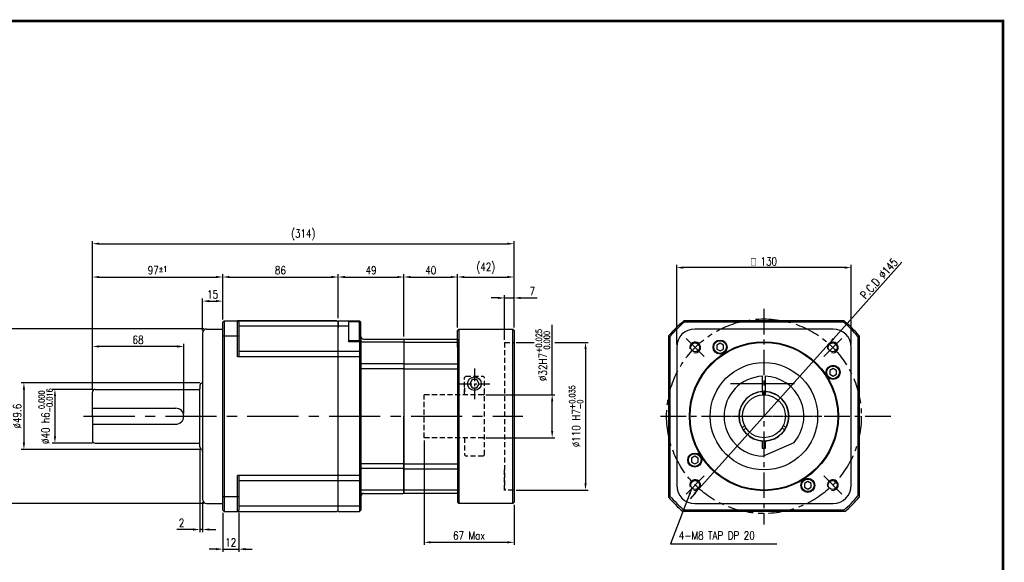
# Model space of a CAD drawing. Header units: inches. Extents: x -8352 to 554, y -3455 to 456.
# Tile 3 of 3: x 187 to 554, y 254 to 456. Entities that reach past the tile are written whole.
import ezdxf

# ---------------------------------------------------------------- set-up
doc = ezdxf.new("R2010")
doc.units = ezdxf.units.IN
doc.header["$LTSCALE"] = 0.3
doc.linetypes.add('CENTER', pattern=[50.8, 31.75, -6.35, 6.35, -6.35])
doc.linetypes.add('HIDDEN', pattern=[9.525, 6.35, -3.175])
for name, color, linetype in [('1', 1, 'CENTER'), ('3', 3, 'Continuous'), ('7_ALL_FEATURES', 7, 'Continuous'), ('AM_0N', 7, 'Continuous'), ('CENTER', 1, 'CENTER'), ('M2', 9, 'Continuous'), ('OBJ', 7, 'Continuous'), ('외형선(ISO)', 7, 'Continuous')]:
    doc.layers.add(name, color=color, linetype=linetype)
doc.layers.add('AM_8', color=1, linetype='Continuous', lineweight=25)
doc.styles.add('WHGTXT', font='simplex.shx', dxfattribs={"width": 0.8, "height": 3, "bigfont": 'whgtxt.shx'})
doc.dimstyles.new('WHGTXT', dxfattribs={"dimtxt": 3, "dimasz": 2.5, "dimexe": 1, "dimexo": 1, "dimgap": 0.8, "dimtad": 1, "dimdsep": 46, "dimtxsty": 'WHGTXT', "dimcen": 0, "dimclrd": 3, "dimclre": 3, "dimclrt": 3, "dimazin": 2, "dimtfac": 1, "dimtmove": 0, "dimatfit": 3, "dimfxl": 0, "dimtolj": 1, "dimtzin": 0, "dimarcsym": 0})
doc.dimstyles.new('WHGTXT$0', dxfattribs={"dimtxt": 3, "dimasz": 2.5, "dimexe": 1, "dimexo": 1, "dimgap": 1, "dimtad": 1, "dimdec": 4, "dimdsep": 46, "dimtxsty": 'WHGTXT', "dimcen": 0, "dimclrd": 3, "dimclre": 3, "dimclrt": 3, "dimadec": 0, "dimazin": 0, "dimtfac": 1, "dimtdec": 4, "dimtmove": 0, "dimatfit": 3, "dimfxl": 0, "dimtvp": 1, "dimtolj": 1, "dimtzin": 0, "dimlwd": -1, "dimlwe": -1, "dimarcsym": 0})

# ---------------------------------------------------------------- blocks, each defined once
blk = doc.blocks.new('*D210')
at = {"color": 3}
for p, q in [((214.28, 318.27), (214.28, 373.55)), ((216.78, 372.55), (368.78, 372.55)), ((371.28, 341.27), (371.28, 373.55))]:
    blk.add_line(p, q, dxfattribs=at)
for points in [[(216.78, 372.97), (216.78, 372.14), (214.28, 372.55)], [(368.78, 372.97), (368.78, 372.14), (371.28, 372.55)]]:
    blk.add_solid(points, dxfattribs=at)
at = {"layer": 'Defpoints', "color": 0}
for p in [(371.28, 372.55), (371.28, 340.27), (214.28, 317.27)]:
    blk.add_point(p, dxfattribs=at)
at = {"color": 3, "insert": (292.78, 375.84), "char_height": 3, "attachment_point": 5, "style": 'WHGTXT'}
blk.add_mtext('\\A1;(314)', dxfattribs=at)
blk = doc.blocks.new('*D211')
at = {"color": 3}
for p, q in [((214.28, 318.27), (214.28, 361.14)), ((216.78, 360.14), (260.28, 360.14)), ((262.78, 344.27), (262.78, 361.14))]:
    blk.add_line(p, q, dxfattribs=at)
for points in [[(216.78, 360.55), (216.78, 359.72), (214.28, 360.14)], [(260.28, 360.55), (260.28, 359.72), (262.78, 360.14)]]:
    blk.add_solid(points, dxfattribs=at)
at = {"layer": 'Defpoints', "color": 0}
for p in [(262.78, 360.14), (262.78, 343.27), (214.28, 317.27)]:
    blk.add_point(p, dxfattribs=at)
at = {"color": 3, "insert": (238.53, 362.64), "char_height": 3, "attachment_point": 5, "style": 'WHGTXT'}
blk.add_mtext('\\A2;97{\\H2.100000;±1}', dxfattribs=at)
blk = doc.blocks.new('*D212')
at = {"color": 3}
for p, q in [((255.28, 340.27), (255.28, 352.16)), ((262.78, 344.27), (262.78, 352.16)), ((257.78, 351.16), (260.28, 351.16))]:
    blk.add_line(p, q, dxfattribs=at)
for points in [[(257.78, 351.57), (257.78, 350.74), (255.28, 351.16)], [(260.28, 351.57), (260.28, 350.74), (262.78, 351.16)]]:
    blk.add_solid(points, dxfattribs=at)
at = {"layer": 'Defpoints', "color": 0}
for p in [(262.78, 351.16), (262.78, 343.27), (255.28, 339.27)]:
    blk.add_point(p, dxfattribs=at)
at = {"color": 3, "insert": (259.03, 353.66), "char_height": 3, "attachment_point": 5, "style": 'WHGTXT'}
blk.add_mtext('\\A1;15', dxfattribs=at)
blk = doc.blocks.new('*D213')
at = {"color": 3}
for p, q in [((214.28, 318.27), (214.28, 335.26)), ((245.78, 334.26), (216.78, 334.26)), ((248.28, 309.27), (248.28, 335.26))]:
    blk.add_line(p, q, dxfattribs=at)
for points in [[(216.78, 334.67), (216.78, 333.84), (214.28, 334.26)], [(245.78, 334.67), (245.78, 333.84), (248.28, 334.26)]]:
    blk.add_solid(points, dxfattribs=at)
at = {"layer": 'Defpoints', "color": 0}
for p in [(214.28, 334.26), (214.28, 317.27), (248.28, 308.27)]:
    blk.add_point(p, dxfattribs=at)
at = {"color": 3, "insert": (231.28, 336.76), "char_height": 3, "attachment_point": 5, "style": 'WHGTXT'}
blk.add_mtext('\\A1;68', dxfattribs=at)
blk = doc.blocks.new('*D214')
at = {"color": 3}
for p, q in [((262.78, 344.27), (262.78, 361.14)), ((265.28, 360.14), (303.28, 360.14)), ((305.78, 344.77), (305.78, 361.14))]:
    blk.add_line(p, q, dxfattribs=at)
for points in [[(265.28, 360.55), (265.28, 359.72), (262.78, 360.14)], [(303.28, 360.55), (303.28, 359.72), (305.78, 360.14)]]:
    blk.add_solid(points, dxfattribs=at)
at = {"layer": 'Defpoints', "color": 0}
for p in [(305.78, 360.14), (262.78, 343.27), (305.78, 343.77)]:
    blk.add_point(p, dxfattribs=at)
at = {"color": 3, "insert": (284.28, 362.64), "char_height": 3, "attachment_point": 5, "style": 'WHGTXT'}
blk.add_mtext('\\A1;86', dxfattribs=at)
blk = doc.blocks.new('*D215')
at = {"color": 3}
for p, q in [((305.78, 344.77), (305.78, 361.14)), ((308.28, 360.14), (327.78, 360.14)), ((330.28, 338.02), (330.28, 361.14))]:
    blk.add_line(p, q, dxfattribs=at)
for points in [[(308.28, 360.55), (308.28, 359.72), (305.78, 360.14)], [(327.78, 360.55), (327.78, 359.72), (330.28, 360.14)]]:
    blk.add_solid(points, dxfattribs=at)
at = {"layer": 'Defpoints', "color": 0}
for p in [(330.28, 360.14), (305.78, 343.77), (330.28, 337.02)]:
    blk.add_point(p, dxfattribs=at)
at = {"color": 3, "insert": (318.03, 362.64), "char_height": 3, "attachment_point": 5, "style": 'WHGTXT'}
blk.add_mtext('\\A1;49', dxfattribs=at)
blk = doc.blocks.new('*D216')
at = {"color": 3}
for p, q in [((330.28, 338.02), (330.28, 361.14)), ((332.78, 360.14), (347.78, 360.14)), ((350.28, 341.27), (350.28, 361.14))]:
    blk.add_line(p, q, dxfattribs=at)
for points in [[(332.78, 360.55), (332.78, 359.72), (330.28, 360.14)], [(347.78, 360.55), (347.78, 359.72), (350.28, 360.14)]]:
    blk.add_solid(points, dxfattribs=at)
at = {"layer": 'Defpoints', "color": 0}
for p in [(350.28, 360.14), (350.28, 340.27), (330.28, 337.02)]:
    blk.add_point(p, dxfattribs=at)
at = {"color": 3, "insert": (340.28, 362.64), "char_height": 3, "attachment_point": 5, "style": 'WHGTXT'}
blk.add_mtext('\\A1;40', dxfattribs=at)
blk = doc.blocks.new('*D217')
at = {"color": 3}
for p, q in [((350.28, 341.27), (350.28, 361.14)), ((352.78, 360.14), (368.78, 360.14)), ((371.28, 341.27), (371.28, 361.14))]:
    blk.add_line(p, q, dxfattribs=at)
for points in [[(352.78, 360.55), (352.78, 359.72), (350.28, 360.14)], [(368.78, 360.55), (368.78, 359.72), (371.28, 360.14)]]:
    blk.add_solid(points, dxfattribs=at)
at = {"layer": 'Defpoints', "color": 0}
for p in [(371.28, 360.14), (350.28, 340.27), (371.28, 340.27)]:
    blk.add_point(p, dxfattribs=at)
at = {"color": 3, "insert": (360.78, 363.42), "char_height": 3, "attachment_point": 5, "style": 'WHGTXT'}
blk.add_mtext('\\A1;(42)', dxfattribs=at)
blk = doc.blocks.new('*D218')
at = {"color": 3, "lineweight": -2}
for p, q in [((431.85, 335.02), (431.85, 364.65)), ((494.35, 363.65), (434.35, 363.65)), ((496.85, 335.02), (496.85, 364.65))]:
    blk.add_line(p, q, dxfattribs=at)
at = {"color": 3}
for points in [[(434.35, 364.06), (434.35, 363.23), (431.85, 363.65)], [(494.35, 364.06), (494.35, 363.23), (496.85, 363.65)]]:
    blk.add_solid(points, dxfattribs=at)
at = {"layer": 'Defpoints', "color": 0}
for p in [(431.85, 363.65), (431.85, 334.02), (496.85, 334.02)]:
    blk.add_point(p, dxfattribs=at)
at = {"color": 0, "insert": (464.35, 365.95), "char_height": 3, "attachment_point": 5, "style": 'WHGTXT'}
blk.add_mtext('\\A1;{\\Famgdt;o} 130', dxfattribs=at)
blk = doc.blocks.new('A2')
at = {"layer": 'M2', "const_width": 1}
blk.add_lwpolyline([(553, 66), (553, 0), (0, 0), (0, 385), (553, 385), (553, 66)], dxfattribs=at)
blk = doc.blocks.new('*D219')
at = {"color": 3, "lineweight": -2}
for p, q in [((515.75, 365.64), (490.2, 337.13)), ((440.16, 281.27), (488.54, 335.27)), ((438.49, 279.41), (436.82, 277.54))]:
    blk.add_line(p, q, dxfattribs=at)
at = {"color": 3}
for points in [[(489.89, 337.41), (490.51, 336.85), (488.54, 335.27)], [(438.18, 279.68), (438.8, 279.13), (440.16, 281.27)]]:
    blk.add_solid(points, dxfattribs=at)
at = {"layer": 'Defpoints', "color": 0}
for p in [(488.54, 335.27), (440.16, 281.27)]:
    blk.add_point(p, dxfattribs=at)
at = {"color": 3, "insert": (507.19, 359.53), "char_height": 3, "attachment_point": 5, "rotation": 48.1446, "style": 'WHGTXT'}
blk.add_mtext('\\A2;P.C.D ∅145', dxfattribs=at)
blk = doc.blocks.new('*D225')
at = {"color": 3}
for p, q in [((255.78, 340.77), (181.08, 340.77)), ((182.08, 338.27), (182.08, 278.27)), ((255.78, 275.77), (181.08, 275.77))]:
    blk.add_line(p, q, dxfattribs=at)
for points in [[(181.66, 338.27), (182.5, 338.27), (182.08, 340.77)], [(181.66, 278.27), (182.5, 278.27), (182.08, 275.77)]]:
    blk.add_solid(points, dxfattribs=at)
at = {"layer": 'Defpoints', "color": 0}
for p in [(256.78, 340.77), (182.08, 275.77), (256.78, 275.77)]:
    blk.add_point(p, dxfattribs=at)
at = {"color": 3, "insert": (178.59, 308.27), "char_height": 3, "attachment_point": 5, "rotation": 90, "style": 'WHGTXT'}
blk.add_mtext('\\A1;%%c130h7{}{\\H0.71x;\\C3;\\S 0.000^ -0.040;}', dxfattribs=at)
blk = doc.blocks.new('*D226')
at = {"color": 3}
for p, q in [((214.28, 318.27), (199.31, 318.27)), ((200.31, 315.77), (200.31, 300.77)), ((214.28, 298.27), (199.31, 298.27))]:
    blk.add_line(p, q, dxfattribs=at)
for points in [[(199.89, 315.77), (200.72, 315.77), (200.31, 318.27)], [(199.89, 300.77), (200.72, 300.77), (200.31, 298.27)]]:
    blk.add_solid(points, dxfattribs=at)
at = {"layer": 'Defpoints', "color": 0}
for p in [(215.28, 318.27), (200.31, 298.27), (215.28, 298.27)]:
    blk.add_point(p, dxfattribs=at)
at = {"color": 3, "insert": (196.82, 308.27), "char_height": 3, "attachment_point": 5, "rotation": 90, "style": 'WHGTXT'}
blk.add_mtext('\\A1;%%c40 h6{}{\\H0.71x;\\C3;\\S 0.000^ -0.016;}', dxfattribs=at)
blk = doc.blocks.new('*D227')
at = {"color": 3}
for p, q in [((386.48, 335.77), (398.9, 335.77)), ((397.9, 333.27), (397.9, 283.27)), ((372.03, 280.77), (398.9, 280.77))]:
    blk.add_line(p, q, dxfattribs=at)
for points in [[(397.49, 333.27), (398.32, 333.27), (397.9, 335.77)], [(397.49, 283.27), (398.32, 283.27), (397.9, 280.77)]]:
    blk.add_solid(points, dxfattribs=at)
at = {"layer": 'Defpoints', "color": 0}
for p in [(385.48, 335.77), (371.03, 280.77), (397.9, 280.77)]:
    blk.add_point(p, dxfattribs=at)
at = {"color": 3, "insert": (394.42, 308.27), "char_height": 3, "attachment_point": 5, "rotation": 90, "style": 'WHGTXT'}
blk.add_mtext('\\A1;%%c110 H7{}{\\H0.71x;\\C3;\\S+0.035^ -0;}', dxfattribs=at)
blk = doc.blocks.new('*D228')
at = {"color": 3}
for p, q in [((337.78, 299.27), (337.78, 260.29)), ((371.28, 275.27), (371.28, 260.29)), ((340.28, 261.29), (368.78, 261.29))]:
    blk.add_line(p, q, dxfattribs=at)
for points in [[(340.28, 261.7), (340.28, 260.87), (337.78, 261.29)], [(368.78, 261.7), (368.78, 260.87), (371.28, 261.29)]]:
    blk.add_solid(points, dxfattribs=at)
at = {"layer": 'Defpoints', "color": 0}
for p in [(337.78, 300.27), (371.28, 276.27), (371.28, 261.29)]:
    blk.add_point(p, dxfattribs=at)
at = {"color": 3, "insert": (354.53, 263.79), "char_height": 3, "attachment_point": 5, "style": 'WHGTXT'}
blk.add_mtext('\\A1;67 Max', dxfattribs=at)
blk = doc.blocks.new('*D229')
at = {"color": 3}
for p, q in [((365.28, 352.34), (362.78, 352.34)), ((367.78, 336.77), (367.78, 353.34)), ((367.78, 352.34), (371.28, 352.34)), ((371.28, 341.27), (371.28, 353.34)), ((373.78, 352.34), (379.88, 352.34))]:
    blk.add_line(p, q, dxfattribs=at)
for points in [[(365.28, 352.76), (365.28, 351.93), (367.78, 352.34)], [(373.78, 352.76), (373.78, 351.93), (371.28, 352.34)]]:
    blk.add_solid(points, dxfattribs=at)
at = {"layer": 'Defpoints', "color": 0}
for p in [(371.28, 352.34), (371.28, 340.27), (367.78, 335.77)]:
    blk.add_point(p, dxfattribs=at)
at = {"color": 3, "insert": (378.08, 354.84), "char_height": 3, "attachment_point": 5, "style": 'WHGTXT'}
blk.add_mtext('\\A1;7', dxfattribs=at)
blk = doc.blocks.new('*D230')
at = {"color": 3}
for p, q in [((385.48, 316.27), (385.48, 342.32)), ((360.78, 316.27), (386.48, 316.27)), ((385.48, 302.77), (385.48, 313.77)), ((360.78, 300.27), (386.48, 300.27))]:
    blk.add_line(p, q, dxfattribs=at)
for points in [[(385.06, 313.77), (385.9, 313.77), (385.48, 316.27)], [(385.06, 302.77), (385.9, 302.77), (385.48, 300.27)]]:
    blk.add_solid(points, dxfattribs=at)
at = {"layer": 'Defpoints', "color": 0}
for p in [(359.78, 316.27), (359.78, 300.27), (385.48, 300.27)]:
    blk.add_point(p, dxfattribs=at)
at = {"color": 3, "insert": (382, 331.09), "char_height": 3, "attachment_point": 5, "rotation": 90, "style": 'WHGTXT'}
blk.add_mtext('\\A1;%%c32H7{}{\\H0.71x;\\C3;\\S+0.025^  0.000;}', dxfattribs=at)
blk = doc.blocks.new('*D231')
at = {"color": 3}
for p, q in [((262.78, 272.27), (262.78, 257.74)), ((268.78, 272.27), (268.78, 257.74)), ((260.28, 258.74), (257.78, 258.74)), ((262.78, 258.74), (268.78, 258.74)), ((271.28, 258.74), (273.78, 258.74))]:
    blk.add_line(p, q, dxfattribs=at)
for points in [[(260.28, 259.16), (260.28, 258.32), (262.78, 258.74)], [(271.28, 259.16), (271.28, 258.32), (268.78, 258.74)]]:
    blk.add_solid(points, dxfattribs=at)
at = {"layer": 'Defpoints', "color": 0}
for p in [(262.78, 273.27), (268.78, 273.27), (268.78, 258.74)]:
    blk.add_point(p, dxfattribs=at)
at = {"color": 3, "insert": (265.78, 261.24), "char_height": 3, "attachment_point": 5, "style": 'WHGTXT'}
blk.add_mtext('\\A1;12', dxfattribs=at)
blk = doc.blocks.new('*D232')
at = {"color": 3}
for p, q in [((254.28, 320.67), (187.76, 320.67)), ((188.76, 318.17), (188.76, 298.37)), ((254.28, 295.87), (187.76, 295.87))]:
    blk.add_line(p, q, dxfattribs=at)
for points in [[(188.34, 318.17), (189.17, 318.17), (188.76, 320.67)], [(188.34, 298.37), (189.17, 298.37), (188.76, 295.87)]]:
    blk.add_solid(points, dxfattribs=at)
at = {"layer": 'Defpoints', "color": 0}
for p in [(255.28, 320.67), (188.76, 295.87), (255.28, 295.87)]:
    blk.add_point(p, dxfattribs=at)
at = {"color": 3, "insert": (186.26, 308.27), "char_height": 3, "attachment_point": 5, "rotation": 90, "style": 'WHGTXT'}
blk.add_mtext('\\A1;%%c49.6', dxfattribs=at)
blk = doc.blocks.new('*D233')
at = {"color": 3}
for p, q in [((254.28, 295.87), (254.28, 265.06)), ((255.28, 276.27), (255.28, 265.06)), ((251.78, 266.06), (245.68, 266.06)), ((255.28, 266.06), (254.28, 266.06)), ((257.78, 266.06), (260.28, 266.06))]:
    blk.add_line(p, q, dxfattribs=at)
for points in [[(251.78, 266.47), (251.78, 265.64), (254.28, 266.06)], [(257.78, 266.47), (257.78, 265.64), (255.28, 266.06)]]:
    blk.add_solid(points, dxfattribs=at)
at = {"layer": 'Defpoints', "color": 0}
for p in [(254.28, 296.87), (255.28, 277.27), (255.28, 266.06)]:
    blk.add_point(p, dxfattribs=at)
at = {"color": 3, "insert": (247.48, 268.56), "char_height": 3, "attachment_point": 5, "style": 'WHGTXT'}
blk.add_mtext('\\A1;2', dxfattribs=at)

msp = doc.modelspace()

# ---------------------------------------------------------------- linework, layer by layer
for p, q in [((305.777841, 292.831069), (305.777841, 343.767251)), ((305.777841, 343.767251), (305.777841, 341.267251)), ((309.777841, 336.387491), (309.777841, 343.387491)), ((313.777841, 343.387491), (309.777841, 343.387491)), ((262.777841, 338.177278), (268.777841, 338.177278)), ((314.277841, 336.387491), (309.777841, 336.387491)), ((350.277841, 337.017251), (350.277841, 279.517251)), ((330.277841, 325.944921), (350.277841, 325.944921)), ((463.847159, 317.503728), (463.847159, 316.251611)), ((464.847159, 317.503728), (464.847159, 316.251611)), ((456.098136, 304.082026), (457.182501, 304.708084)), ((472.596183, 304.082026), (471.511818, 304.708084)), ((456.598136, 303.216001), (457.682501, 303.842059)), ((472.096183, 303.216001), (471.011818, 303.842059)), ((330.277841, 290.589582), (350.277841, 290.589582)), ((305.777841, 272.767251), (305.777841, 280.211202)), ((262.777841, 278.357225), (268.777841, 278.357225))]:
    msp.add_line(p, q)
for radius in [9.25, 8]:
    msp.add_circle((464.347159, 308.267251), radius)
for centre, radius, start, end in [((464.347159, 308.143963), 46.5, 129.99574129, 139.76848278), ((464.347159, 308.143963), 46.5, 40.23151722, 50.00425871), ((315.277841, 338.017251), 1, 180, 270), ((464.347159, 308.143963), 46.5, 220.23151722, 229.53384816), ((464.347159, 308.143963), 46.5, 310.46615184, 319.76848278)]:
    msp.add_arc(centre, radius, start, end)
at = {"ltscale": 25.4}
msp.add_arc((315.277841, 278.517251), 1, 90, 180, dxfattribs=at)
at = {"layer": '1'}
for p, q in [((464.347159, 348.300818), (464.347159, 267.967129)), ((425.859792, 308.267251), (511.597159, 308.267251))]:
    msp.add_line(p, q, dxfattribs=at)
msp.add_circle((464.347159, 308.267251), 36.25, dxfattribs=at)
at = {"layer": '3'}
for p, q in [((263.277841, 343.767251), (263.277841, 272.767251)), ((268.277841, 330.367251), (268.277841, 343.767251)), ((305.777841, 341.767251), (268.777841, 341.767251)), ((309.777841, 341.767251), (305.777841, 341.767251)), ((313.777841, 343.767251), (313.777841, 286.167251)), ((433.874145, 343.267251), (433.847159, 343.267251)), ((494.051614, 343.267251), (434.620824, 343.267251)), ((350.777841, 340.767251), (350.777841, 275.767251)), ((370.777841, 275.767251), (370.777841, 340.767251)), ((429.347159, 337.971706), (429.347159, 278.540916)), ((499.347159, 337.993586), (499.347159, 278.562797)), ((330.277841, 335.813803), (314.277841, 335.813803)), ((330.277841, 335.813803), (350.277841, 335.813803)), ((372.099449, 335.767251), (378.824748, 335.767251)), ((305.777841, 332.367251), (268.777841, 332.367251)), ((313.777841, 332.367251), (305.777841, 332.367251)), ((330.277841, 327.767251), (314.277841, 327.767251)), ((330.277841, 327.767251), (350.277841, 327.767251)), ((268.277841, 272.767251), (268.277841, 286.167251)), ((313.777841, 286.167251), (313.777841, 272.767251)), ((330.277841, 288.767251), (314.277841, 288.767251)), ((314.277841, 284.167251), (268.777841, 284.167251)), ((330.277841, 280.7207), (314.277841, 280.7207)), ((305.777841, 274.767251), (268.777841, 274.767251)), ((494.073494, 273.267251), (434.642705, 273.267251))]:
    msp.add_line(p, q, dxfattribs=at)
at = {"layer": '3', "ltscale": 25.4}
msp.add_circle((464.347159, 308.267251), 27.75, dxfattribs=at)
at = {"layer": '3'}
for centre, start, end in [((464.470448, 308.267251), 130.45908308, 139.77814269), ((464.347159, 308.143963), 40.45908308, 49.77814269), ((464.347159, 308.39054), 220.45908308, 229.77814269), ((464.223871, 308.267251), 310.45908308, 319.77814269)]:
    msp.add_arc(centre, 46, start, end, dxfattribs=at)
at = {"layer": '7_ALL_FEATURES', "color": 7, "linetype": 'Continuous'}
for p, q in [((305.777841, 292.831069), (305.777841, 343.267251)), ((305.777841, 286.167251), (305.777841, 343.267251)), ((309.777841, 336.00773), (309.777841, 343.767251)), ((309.777841, 337.438126), (309.777841, 343.387491)), ((313.777841, 343.767251), (314.277841, 343.267251)), ((314.277841, 337.017251), (314.277841, 343.267251)), ((313.777841, 336.00773), (314.277841, 335.50773)), ((313.777841, 332.367251), (314.277841, 331.867251)), ((313.777841, 330.367251), (314.277841, 329.867251)), ((214.277841, 308.267251), (214.277841, 317.267251)), ((305.777841, 273.267251), (305.777841, 280.211202)), ((305.777841, 273.267251), (305.777841, 280.211202)), ((314.277841, 279.517251), (314.277841, 273.267251)), ((313.777841, 274.767251), (314.277841, 275.267251)), ((313.777841, 272.767251), (314.277841, 273.267251))]:
    msp.add_line(p, q, dxfattribs=at)
at = {"layer": 'AM_0N'}
for p, q in [((309.777841, 341.886654), (309.777841, 343.386027)), ((313.376335, 343.386027), (309.777841, 343.386027)), ((309.777841, 337.888327), (309.777841, 341.886654)), ((313.776167, 336.788788), (313.776167, 342.986194)), ((309.777841, 336.456494), (309.777841, 337.888327)), ((313.376335, 336.388955), (309.777841, 336.388955))]:
    msp.add_line(p, q, dxfattribs=at)
for centre, start, end in [((313.376335, 342.986194), 0, 90), ((313.376335, 336.788788), 270, 0)]:
    msp.add_arc(centre, 0.399833, start, end, dxfattribs=at)
at = {"layer": 'AM_8'}
for centre in [(438.714539, 333.899872), (489.97978, 333.899872), (438.714539, 282.634631), (489.97978, 282.634631)]:
    msp.add_arc(centre, 2, 255, 195, dxfattribs=at)
at = {"layer": 'CENTER'}
for p, q in [((442.085376, 330.529035), (435.343701, 337.27071)), ((486.608943, 330.529035), (493.350618, 337.27071)), ((442.789744, 308.267251), (485.904574, 308.267251)), ((442.085376, 286.005468), (435.343701, 279.263793)), ((486.608943, 286.005468), (493.350618, 279.263793))]:
    msp.add_line(p, q, dxfattribs=at)
at = {"layer": 'CENTER', "ltscale": 0.5}
for p, q in [((356.527841, 326.100644), (356.527841, 314.683859)), ((350.819448, 320.392251), (362.236233, 320.392251))]:
    msp.add_line(p, q, dxfattribs=at)
at = {"layer": 'CENTER', "ltscale": 3}
msp.add_line((475.786465, 320.392251), (451.887189, 320.392251), dxfattribs=at)
at = {"layer": 'CENTER', "ltscale": 2}
msp.add_line((210.994975, 308.267251), (374.605364, 308.267251), dxfattribs=at)
at = {"layer": 'OBJ', "ltscale": 25.4}
for p, q in [((262.777841, 343.267251), (263.277841, 343.767251)), ((262.777841, 273.267251), (262.777841, 343.267251)), ((263.277841, 343.767251), (305.277841, 343.767251)), ((268.277841, 343.767251), (268.777841, 343.267251)), ((305.277841, 343.767251), (268.277841, 343.767251)), ((268.777841, 343.267251), (268.777841, 330.367251)), ((305.277841, 343.767251), (305.777841, 343.267251)), ((305.277841, 343.767251), (305.777841, 343.267251)), ((305.777841, 343.767251), (313.777841, 343.767251)), ((305.777841, 292.831069), (305.777841, 341.267251)), ((309.777841, 336.388955), (309.777841, 343.386027)), ((494.234135, 343.767251), (434.460183, 343.767251)), ((255.277841, 339.267251), (255.277841, 277.267251)), ((256.777841, 340.767251), (262.777841, 340.767251)), ((350.777841, 340.767251), (350.277841, 340.267251)), ((350.277841, 334.017251), (350.277841, 340.267251)), ((350.777841, 340.767251), (370.777841, 340.767251)), ((370.777841, 340.767251), (371.277841, 340.267251)), ((371.277841, 340.267251), (371.277841, 334.017251)), ((428.847159, 338.177278), (428.847159, 278.110648)), ((490.097159, 340.767251), (438.597159, 340.767251)), ((499.847159, 338.177278), (499.847159, 278.110648)), ((313.777841, 336.00773), (309.777841, 336.00773)), ((314.277841, 337.017251), (314.277841, 279.517251)), ((315.277841, 337.017251), (330.027841, 337.017251)), ((330.027841, 337.017251), (330.277841, 336.767251)), ((330.277841, 337.017251), (330.277841, 308.267251)), ((330.277841, 337.017251), (350.277841, 337.017251)), ((330.277841, 337.017251), (350.277841, 337.017251)), ((330.277841, 337.017251), (330.277841, 333.517251)), ((330.277841, 337.017251), (350.277841, 337.017251)), ((330.277841, 336.767251), (330.277841, 279.767251)), ((330.277841, 335.267251), (330.277841, 334.017251)), ((350.277841, 337.017251), (350.277841, 276.267251)), ((350.277841, 334.017251), (350.277841, 282.517251)), ((371.277841, 334.017251), (371.277841, 282.517251)), ((431.847159, 334.017251), (431.847159, 282.517251)), ((448.004442, 335.462629), (446.754442, 334.740941)), ((446.754442, 334.740941), (446.754442, 333.297565)), ((449.254442, 334.740941), (448.004442, 335.462629)), ((449.254442, 333.297565), (449.254442, 334.740941)), ((496.847159, 282.517251), (496.847159, 334.017251)), ((305.777841, 330.367251), (268.277841, 330.367251)), ((313.777841, 330.367251), (305.777841, 330.367251)), ((446.754442, 333.297565), (448.004442, 332.575877)), ((448.004442, 332.575877), (449.254442, 333.297565)), ((330.277841, 325.944921), (314.277841, 325.944921)), ((490.099161, 326.053344), (488.849161, 325.331657)), ((488.849161, 325.331657), (488.849161, 323.888281)), ((488.849161, 323.888281), (490.099161, 323.166593)), ((491.349161, 325.331657), (490.099161, 326.053344)), ((490.099161, 323.166593), (491.349161, 323.888281)), ((491.349161, 323.888281), (491.349161, 325.331657)), ((254.277841, 319.667251), (254.277841, 318.517251)), ((255.277841, 321.267251), (255.277841, 320.667251)), ((355.661815, 321.892251), (354.79579, 320.392251)), ((354.79579, 320.392251), (355.661815, 318.892251)), ((357.393866, 321.892251), (355.661815, 321.892251)), ((358.259891, 320.392251), (357.393866, 321.892251)), ((357.393866, 318.892251), (358.259891, 320.392251)), ((215.277841, 318.267251), (254.027841, 318.267251)), ((254.277841, 296.867251), (254.277841, 318.517251)), ((355.661815, 318.892251), (357.393866, 318.892251)), ((214.277841, 311.267251), (245.277841, 311.267251)), ((214.277841, 308.267251), (214.277841, 299.267251)), ((330.277841, 279.517251), (330.277841, 308.267251)), ((214.277841, 305.267251), (245.277841, 305.267251)), ((215.277841, 298.267251), (254.027841, 298.267251)), ((255.277841, 295.267251), (255.277841, 295.867251)), ((438.595158, 293.36791), (437.345158, 292.646222)), ((439.845158, 292.646222), (438.595158, 293.36791)), ((330.277841, 290.589582), (314.277841, 290.589582)), ((437.345158, 292.646222), (437.345158, 291.202846)), ((437.345158, 291.202846), (438.595158, 290.481159)), ((438.595158, 290.481159), (439.845158, 291.202846)), ((439.845158, 291.202846), (439.845158, 292.646222)), ((314.277841, 286.167251), (268.277841, 286.167251)), ((268.777841, 286.167251), (268.777841, 273.267251)), ((305.777841, 275.267251), (305.777841, 286.167251)), ((330.277841, 288.700597), (350.277841, 288.700597)), ((330.277841, 280.654046), (330.277841, 285.200597)), ((330.277841, 280.654046), (330.277841, 285.200597)), ((330.277841, 280.654046), (330.277841, 285.200597)), ((330.277841, 280.654046), (330.277841, 285.200597)), ((330.277841, 280.654046), (330.277841, 285.200597)), ((330.277841, 283.017251), (330.277841, 279.517251)), ((371.277841, 282.517251), (371.277841, 276.267251)), ((480.689877, 283.958625), (479.439877, 283.236938)), ((479.439877, 283.236938), (479.439877, 281.793562)), ((481.939877, 283.236938), (480.689877, 283.958625)), ((481.939877, 281.793562), (481.939877, 283.236938)), ((315.277841, 279.517251), (330.027841, 279.517251)), ((330.027841, 279.517251), (330.277841, 279.767251)), ((330.940847, 280.654046), (330.277841, 280.654046)), ((330.277841, 280.654046), (330.277841, 279.450597)), ((350.277841, 280.654046), (330.277841, 280.654046)), ((330.277841, 280.654046), (330.277841, 279.450597)), ((330.277841, 279.450597), (330.277841, 280.654046)), ((330.277841, 280.654046), (330.277841, 279.450597)), ((330.277841, 279.450597), (330.277841, 280.654046)), ((350.277841, 279.450597), (330.277841, 279.450597)), ((350.277841, 279.450597), (330.277841, 279.450597)), ((479.439877, 281.793562), (480.689877, 281.071874)), ((480.689877, 281.071874), (481.939877, 281.793562)), ((256.777841, 275.767251), (262.777841, 275.767251)), ((305.777841, 272.767251), (305.777841, 275.267251)), ((350.277841, 276.267251), (350.777841, 275.767251)), ((370.777841, 275.767251), (350.777841, 275.767251)), ((370.777841, 275.767251), (371.277841, 276.267251)), ((438.597159, 275.767251), (490.097159, 275.767251)), ((262.777841, 273.267251), (263.277841, 272.767251)), ((263.277841, 272.767251), (305.277841, 272.767251)), ((268.277841, 272.767251), (268.777841, 273.267251)), ((268.277841, 272.767251), (305.277841, 272.767251)), ((305.277841, 272.767251), (305.777841, 273.267251)), ((305.277841, 272.767251), (305.777841, 273.267251)), ((313.777841, 274.767251), (305.777841, 274.767251)), ((305.777841, 272.767251), (313.777841, 272.767251)), ((494.5256, 272.767251), (434.168719, 272.767251))]:
    msp.add_line(p, q, dxfattribs=at)
at = {"layer": 'OBJ', "color": 2, "linetype": 'HIDDEN'}
for p, q in [((367.777841, 335.767251), (371.027841, 335.767251)), ((367.777841, 335.767251), (367.777841, 280.767251)), ((367.777841, 335.767251), (371.027841, 335.767251)), ((353.277841, 323.142251), (352.777841, 322.642251)), ((353.277841, 323.142251), (359.777841, 323.142251)), ((359.777841, 323.142251), (360.277841, 322.642251)), ((352.777841, 316.267251), (352.777841, 322.642251)), ((360.277841, 293.892251), (360.277841, 322.642251)), ((337.777841, 300.267251), (337.777841, 316.267251)), ((359.777841, 316.267251), (337.777841, 316.267251)), ((352.777841, 318.867251), (352.777841, 317.417251)), ((359.777841, 316.267251), (360.277841, 316.555927)), ((359.777841, 300.267251), (337.777841, 300.267251)), ((352.777841, 300.267251), (352.777841, 293.892251)), ((359.777841, 300.267251), (360.277841, 299.978576)), ((352.777841, 293.892251), (353.277841, 293.392251)), ((359.777841, 293.392251), (353.277841, 293.392251)), ((360.277841, 293.892251), (359.777841, 293.392251)), ((367.777841, 280.767251), (367.777841, 288.267251)), ((371.027841, 280.767251), (367.777841, 280.767251))]:
    msp.add_line(p, q, dxfattribs=at)
at = {"layer": 'OBJ', "ltscale": 25.4}
for centre, radius in [((464.347159, 308.267251), 27.5), ((438.714539, 333.899872), 1.66175), ((448.004442, 334.019253), 2.625), ((448.004442, 334.019253), 2.35), ((489.97978, 333.899872), 1.66175), ((464.347159, 308.267251), 20), ((490.099161, 324.609969), 2.625), ((490.099161, 324.609969), 2.35), ((356.527841, 320.392251), 2.5265), ((438.595158, 291.924534), 2.625), ((438.595158, 291.924534), 2.35), ((438.714539, 282.634631), 1.66175), ((480.689877, 282.51525), 2.625), ((480.689877, 282.51525), 2.35), ((489.97978, 282.634631), 1.66175)]:
    msp.add_circle(centre, radius, dxfattribs=at)
for centre, radius, start, end in [((256.777841, 339.267251), 1.5, 90, 180), ((438.597159, 334.017251), 6.75, 90, 180), ((490.097159, 334.017251), 6.75, 0, 90), ((255.277841, 319.667251), 1, 90, 180), ((215.277841, 317.267251), 1, 90, 180), ((254.027841, 318.517251), 0.25, 270, 0), ((245.277841, 308.267251), 3, 270, 90), ((215.277841, 299.267251), 1, 180, 270), ((254.027841, 298.017251), 0.25, 0, 90), ((255.277841, 296.867251), 1, 180, 270), ((438.597159, 282.517251), 6.75, 180, 270), ((490.097159, 282.517251), 6.75, 270, 0), ((256.777841, 277.267251), 1.5, 180, 270)]:
    msp.add_arc(centre, radius, start, end, dxfattribs=at)
at = {"layer": '외형선(ISO)'}
for p, q in [((463.847159, 322.633553), (463.847159, 323.133846)), ((464.847159, 323.133846), (464.847159, 322.633553)), ((463.847159, 318.004422), (463.847159, 322.633553)), ((464.847159, 322.633553), (464.847159, 318.004422)), ((463.847159, 317.503728), (463.847159, 318.004422)), ((464.847159, 318.004422), (464.847159, 317.503728)), ((463.847159, 298.53008), (463.847159, 299.030775)), ((463.847159, 296.267251), (463.847159, 298.53008)), ((463.961924, 293.397241), (475.587764, 298.524847)), ((464.847159, 299.030775), (464.847159, 298.53008)), ((464.847159, 298.53008), (464.847159, 296.267251)), ((464.847159, 296.267251), (463.847159, 296.267251))]:
    msp.add_line(p, q, dxfattribs=at)
for radius, start, end in [(14.875, 91.92627141, 268.51597658), (14.875, 319.08402342, 88.07372859), (9.25, 93.09857934, 266.90142066), (9.25, 273.09857934, 86.90142066)]:
    msp.add_arc((464.347159, 308.267251), radius, start, end, dxfattribs=at)

# ---------------------------------------------------------------- block references
at = {"layer": '3'}
msp.add_blockref('A2', (0.358604, 70.527618), dxfattribs=at)

# ---------------------------------------------------------------- texts
at = {"layer": '3', "color": 3, "style": 'WHGTXT', "width": 0.8}
msp.add_text('4-M8 TAP DP 20', height=3, dxfattribs=at).set_placement((432.643962, 262.342863))

# ---------------------------------------------------------------- dimensions: what is measured, and where the dimension line sits
for base, p1, p2, override, picture, middle in [((371.277841, 372.552051), (214.277841, 317.267251), (371.277841, 340.267251), {"dimlfac": 2, "dimpost": '(<>)'}, '*D210', (292.777841, 372.552051)), ((262.777841, 360.138296), (214.277841, 317.267251), (262.777841, 343.267251), {"dimlfac": 2, "dimtol": 1, "dimtp": 1, "dimtm": 1, "dimtfac": 0.7, "dimtolj": 2, "dimtzin": 8}, '*D211', (238.527841, 360.138296)), ((262.777841, 351.157851), (255.277841, 339.267251), (262.777841, 343.267251), {"dimlfac": 2}, '*D212', (259.027841, 351.157851)), ((255.277841, 266.055228), (254.277841, 296.867251), (255.277841, 277.267251), {"dimlfac": 2}, '*D233', (247.477841, 266.055228))]:
    dim = msp.add_linear_dim(base=base, p1=p1, p2=p2, dimstyle='WHGTXT$0', override=override)
    dim.commit()
    dim.dimension.update_dxf_attribs({"geometry": picture, "text_midpoint": middle, "dimtype": 160})
at = {"color": 3}
dim = msp.add_linear_dim(base=(431.847159, 363.647423), p1=(496.847159, 334.017251), p2=(431.847159, 334.017251), text='{\\Famgdt;o} <>', dimstyle='WHGTXT', override={"dimlfac": 2, "dimlunit": 6, "dimclrt": 0}, dxfattribs=at)
dim.commit()
dim.dimension.update_dxf_attribs({"geometry": '*D218', "text_midpoint": (464.347159, 363.647423), "dimtype": 160})
for base, p1, p2, picture, middle in [((305.777841, 360.138296), (262.777841, 343.267251), (305.777841, 343.767251), '*D214', (284.277841, 362.638296)), ((330.277841, 360.138296), (305.777841, 343.767251), (330.277841, 337.017251), '*D215', (318.027841, 362.638296)), ((350.277841, 360.138296), (330.277841, 337.017251), (350.277841, 340.267251), '*D216', (340.277841, 362.638296)), ((371.277841, 352.342791), (367.777841, 335.767251), (371.277841, 340.267251), '*D229', (378.077841, 354.842791)), ((214.277841, 334.258124), (248.277841, 308.267251), (214.277841, 317.267251), '*D213', (231.277841, 336.758124)), ((268.777841, 258.739845), (262.777841, 273.267251), (268.777841, 273.267251), '*D231', (265.777841, 261.239845))]:
    dim = msp.add_linear_dim(base=base, p1=p1, p2=p2, dimstyle='WHGTXT$0', override={"dimlfac": 2})
    dim.commit()
    dim.dimension.update_dxf_attribs({"geometry": picture, "text_midpoint": middle})
for base, p1, p2, text, picture, middle in [((371.277841, 360.138296), (350.277841, 340.267251), (371.277841, 340.267251), '(<>)', '*D217', (360.777841, 363.424011)), ((371.277841, 261.287496), (337.777841, 300.267251), (371.277841, 276.267251), '<> Max', '*D228', (354.527841, 263.787496))]:
    dim = msp.add_linear_dim(base=base, p1=p1, p2=p2, text=text, dimstyle='WHGTXT$0', override={"dimlfac": 2})
    dim.commit()
    dim.dimension.update_dxf_attribs({"geometry": picture, "text_midpoint": middle})
dim = msp.add_diameter_dim_2p(p1=(440.159258, 281.267105), p2=(488.535061, 335.267398), text='P.C.D <>', dimstyle='WHGTXT', override={"dimlfac": 2, "dimtp": 0.2, "dimtm": 0.2, "dimtfac": 0.6, "dimtolj": 2, "dimtzin": 8})
dim.commit()
dim.dimension.update_dxf_attribs({"geometry": '*D219', "text_midpoint": (508.90001, 358.00011), "dimtype": 163})
for base, p1, p2, text, override, picture, middle in [((385.480776, 300.267251), (359.777841, 316.267251), (359.777841, 300.267251), '%%c<>H7{}{\\H0.71x;\\C3;\\S+0.025^  0.000;}', {"dimlfac": 2, "dimtp": 0.025, "dimtm": 0, "dimtdec": 3}, '*D230', (385.480776, 331.087251)), ((182.079388, 275.767251), (256.777841, 340.767251), (256.777841, 275.767251), '%%c<>h7{}{\\H0.71x;\\C3;\\S 0.000^ -0.040;}', {"dimlfac": 2, "dimtp": 0, "dimtm": 0.04, "dimtdec": 3}, '*D225', (182.079388, 308.267251)), ((397.901863, 280.767251), (385.480776, 335.767251), (371.027841, 280.767251), '%%c<> H7{}{\\H0.71x;\\C3;\\S+0.035^ -0;}', {"dimlfac": 2, "dimtp": 0.035, "dimtm": 1e-09, "dimtfac": 0.7, "dimtzin": 8}, '*D227', (397.901863, 308.267251)), ((188.757704, 295.867251), (255.277841, 320.667251), (255.277841, 295.867251), '%%c<>', {"dimlfac": 2}, '*D232', (188.757704, 308.267251)), ((200.308196, 298.267251), (215.277841, 318.267251), (215.277841, 298.267251), '%%c<> h6{}{\\H0.71x;\\C3;\\S 0.000^ -0.016;}', {"dimlfac": 2, "dimtp": 0, "dimtm": 0.016, "dimtdec": 3}, '*D226', (200.308196, 308.267251))]:
    dim = msp.add_linear_dim(base=base, p1=p1, p2=p2, angle=90, text=text, dimstyle='WHGTXT$0', override=override)
    dim.commit()
    dim.dimension.update_dxf_attribs({"geometry": picture, "text_midpoint": middle, "dimtype": 160})

# ---------------------------------------------------------------- leaders
at = {"layer": '3'}
msp.add_leader([(437.539504, 281.459596), (429.561078, 260.767625), (469.124543, 260.767625)], dimstyle='WHGTXT', override={"dimtxt": 2.5, "dimtp": 0.1, "dimtm": 1e-09, "dimtfac": 0.6, "dimtdec": 1}, dxfattribs=at)

doc.saveas('drawing.dxf')
